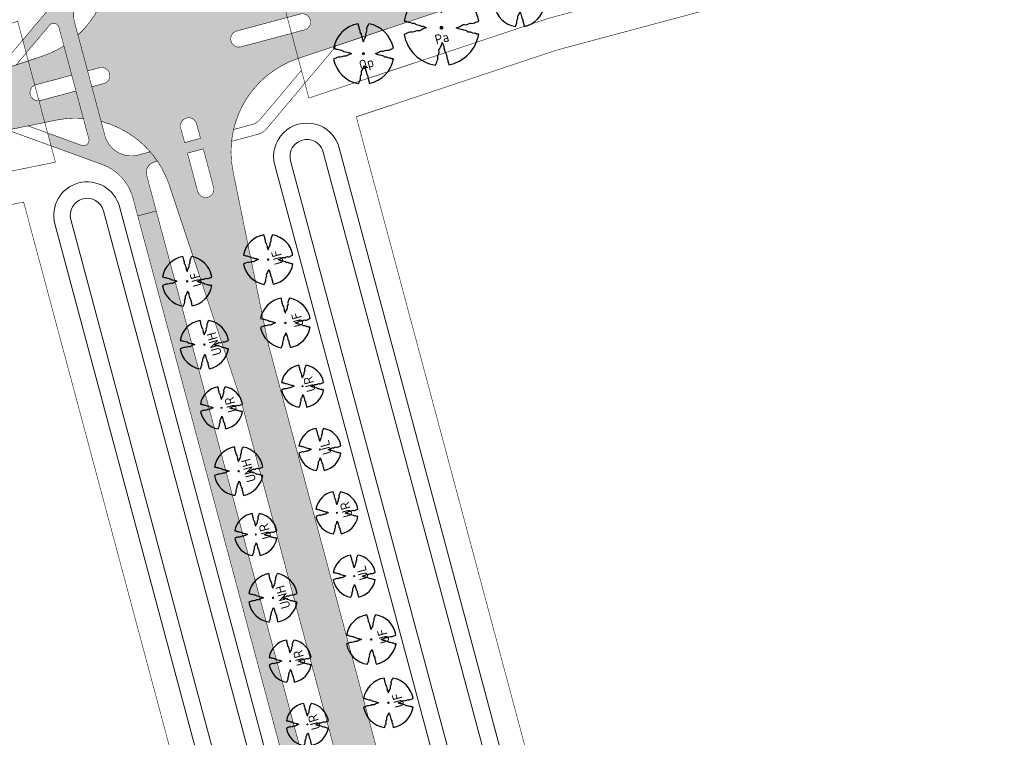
# Model space of a CAD drawing. Header units: metres. Extents: x 102000 to 105000, y 414600 to 420766.
# Tile 123 of 256: x 103154 to 103334, y 418780 to 418912. Entities that reach past the tile are written whole.
import ezdxf

# ---------------------------------------------------------------- set-up
doc = ezdxf.new("R2010")
doc.units = ezdxf.units.M
doc.layers.get('0').update_dxf_attribs({"color": 8})
for name, color, linetype, lineweight in [('00-Ontwerp DKIV', 8, 'Continuous', 0), ('N-WE-GR-BOOM-T35-500', 50, 'Continuous', 35), ('N-WE-GW-TALUDLIJN-G', 90, 'Continuous', 18), ('N-WE-WH-WATERLIJN-G', 150, 'Continuous', 5)]:
    doc.layers.add(name, color=color, linetype=linetype, lineweight=lineweight)
doc.layers.add('N-GV-GR-BOOM_2020-2021-S', color=7, linetype='Continuous', lineweight=25, true_color=0x1f7f00)
doc.layers.add('N-GV-GR-BOOM_2021-2022-S', color=1, linetype='Continuous', lineweight=25, true_color=0xff0000)
doc.styles.add('NLCS-ISO-M500-T35', font='NLCS-ISO.ttf', dxfattribs={"height": 1.75})

# ---------------------------------------------------------------- blocks, each defined once
blk = doc.blocks.new('N-SGR-BOOM_1E GROOTTE')
at = {"ltscale": 0.1}
h = blk.add_hatch(color=256, dxfattribs=at)
edge = h.paths.add_edge_path()
edge.add_arc((-0.001990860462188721, 0.003386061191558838), 0.15, 0, 360)
at = {"flags": 128}
for points in [[(-0.524, 2.9575), (-0.514, 2.7865), (-0.463, 2.7055), (-0.451, 2.6245), (-0.454, 2.5555), (-0.41, 2.4485), (-0.369, 2.3205), (-0.356, 2.1315), (-0.288, 2.0405), (-0.234, 1.9285), (-0.203, 1.7705), (-0.139, 1.5935), (-0.134, 1.4535), (-0.085, 1.3455), (-0.039, 1.2505), (-0.004, 1.1785), (0.06100000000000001, 1.3985), (0.129, 1.5215), (0.191, 1.6395), (0.24, 1.7205), (0.246, 1.8335), (0.231, 1.9505), (0.258, 2.0405), (0.313, 2.1495), (0.354, 2.2995), (0.34, 2.3615), (0.339, 2.5025), (0.381, 2.6195), (0.426, 2.7135), (0.467, 2.8215), (0.53, 2.9555)], [(-2.958, 0.5175000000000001), (-2.785, 0.5075000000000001), (-2.702, 0.4585), (-2.622, 0.4455), (-2.554, 0.4515), (-2.446, 0.4055), (-2.32, 0.3645), (-2.13, 0.3505), (-2.041, 0.2835), (-1.924, 0.2255), (-1.766, 0.1955), (-1.593, 0.1345), (-1.453, 0.1295), (-1.344, 0.0805), (-1.25, 0.0355), (-1.177, -0.0015), (-1.397, -0.0655), (-1.521, -0.1335), (-1.638, -0.1955), (-1.719, -0.2455), (-1.831, -0.2495), (-1.949, -0.2355), (-2.041, -0.2625), (-2.149, -0.3165), (-2.297, -0.3585), (-2.359, -0.3455), (-2.501, -0.3465), (-2.617, -0.3875), (-2.711, -0.4315), (-2.82, -0.4705), (-2.954, -0.5355)], [(2.952, -0.5145000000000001), (2.779, -0.5045000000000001), (2.697, -0.4545), (2.618, -0.4415), (2.55, -0.4475), (2.439, -0.4015), (2.313, -0.3605), (2.125, -0.3465), (2.034, -0.2805), (1.92, -0.2245), (1.763, -0.1925), (1.588, -0.1305), (1.446, -0.1255), (1.339, -0.0775), (1.244, -0.0305), (1.172, 0.005500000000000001), (1.392, 0.0695), (1.515, 0.1365), (1.632, 0.1995), (1.712, 0.2495), (1.824, 0.2535), (1.944, 0.2385), (2.034, 0.2665), (2.142, 0.3195), (2.292, 0.3635), (2.354, 0.3495), (2.494, 0.3485), (2.612, 0.3885), (2.706, 0.4365), (2.815, 0.4755), (2.95, 0.5385)], [(-0.479, -2.9585), (-0.414, -2.8235), (-0.373, -2.7165), (-0.33, -2.6225), (-0.289, -2.5045), (-0.288, -2.3645), (-0.303, -2.3005), (-0.26, -2.1515), (-0.208, -2.0425), (-0.18, -1.9525), (-0.193, -1.8345), (-0.188, -1.7235), (-0.138, -1.6425), (-0.075, -1.5255), (-0.007, -1.4015), (0.055, -1.1805), (0.093, -1.2535), (0.137, -1.3475), (0.186, -1.4565), (0.192, -1.5955), (0.254, -1.7715), (0.284, -1.9305), (0.34, -2.0425), (0.407, -2.1335), (0.422, -2.3225), (0.463, -2.4495), (0.508, -2.5585), (0.502, -2.6255), (0.516, -2.7085), (0.5650000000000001, -2.7875), (0.5760000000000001, -2.9405)]]:
    blk.add_lwpolyline(points, dxfattribs=at)
for start, end in [(100.0002194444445, 170.1098166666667), (10.29992500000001, 79.79196666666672), (190.3241250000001, 260.8432527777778), (281.0945583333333, 350.0620888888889)]:
    blk.add_arc((-0.001990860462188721, 0.003386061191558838), 2.999994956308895, start, end)

msp = doc.modelspace()

# ---------------------------------------------------------------- hatches: boundary and pattern name
at = {"layer": '00-Ontwerp DKIV', "transparency": 33554623}
h = msp.add_hatch(color=256, dxfattribs=at)
h.dxf.hatch_style = 1
edge = h.paths.add_edge_path()
edge.add_arc((103298.2239364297, 419477.8513539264), 252.0164552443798, 176.5749344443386, 189.9790041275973, ccw=False)
edge.add_line((103046.6576361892, 419492.907591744), (103056.301389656, 419652.8193898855))
edge.add_arc((103065.0630023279, 419652.79844855), 8.76163769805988, 149.2989375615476, 179.8630562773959, ccw=False)
edge.add_line((103057.5293711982, 419657.2717803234), (103041.7191091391, 419658.2227415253))
edge.add_arc((103024.502755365, 419652.9694413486), 18.00000000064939, -3.451139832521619, 16.96874591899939, ccw=False)
edge.add_line((103042.4701122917, 419651.8858892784), (103041.6379008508, 419638.0862386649))
edge.add_arc((103145.1997498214, 419631.8407649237), 103.7500000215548, 176.5488601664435, 183.9859112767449)
edge.add_line((103041.7007031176, 419624.6289804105), (103044.1366540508, 419589.6697274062))
edge.add_arc((102944.3785367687, 419582.7186098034), 99.99999999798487, -3.4511398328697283, 3.985911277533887, ccw=False)
edge.add_line((103044.1971863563, 419576.6988760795), (103037.6551040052, 419468.218691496))
edge.add_arc((103191.1263172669, 419458.9633528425), 153.7500393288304, 176.5488617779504, 189.1053011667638)
edge.add_line((103039.3136561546, 419434.6324975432), (103040.9006254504, 419424.7287544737))
edge.add_line((103040.9006254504, 419424.7287544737), (103041.5467097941, 419420.6993302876))
edge.add_line((103041.5467097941, 419420.6993302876), (103043.5399603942, 419408.2624172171))
edge.add_arc((103191.4029866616, 419431.9602644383), 149.7499999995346, 189.1052995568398, 194.985952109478)
edge.add_line((103046.746095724, 419393.2375785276), (103094.8516475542, 419213.5289813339))
edge.add_line((103094.8516475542, 419213.5289813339), (103101.3022678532, 419181.9707082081))
edge.add_arc((103083.666907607, 419178.3659795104), 18.00000000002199, -47.20717659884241, 11.55232174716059, ccw=False)
edge.add_line((103095.895196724, 419165.1573101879), (103095.9087119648, 419165.1068211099))
edge.add_line((103095.9087119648, 419165.1068211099), (103097.6368019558, 419158.6511706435))
edge.add_line((103097.6368019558, 419158.6511706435), (103097.6480606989, 419158.609111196))
edge.add_line((103097.6480606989, 419158.609111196), (103097.6510261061, 419158.5980332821))
edge.add_line((103097.6510261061, 419158.5980332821), (103099.8244820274, 419159.1798379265))
edge.add_arc((103100.2123716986, 419157.7308584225), 1.500000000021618, -75.01404788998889, 104.98659888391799, ccw=False)
edge.add_line((103100.6002450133, 419156.28187454), (103098.4267727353, 419155.7000655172))
edge.add_line((103098.4267727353, 419155.7000655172), (103098.4329879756, 419155.6768471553))
edge.add_line((103098.4329879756, 419155.6768471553), (103100.1157329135, 419149.3905928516))
edge.add_line((103100.1157329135, 419149.3905928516), (103100.1204740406, 419149.3728813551))
edge.add_arc((103095.5357731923, 419131.9665457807), 17.99999999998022, 18.419582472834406, 75.24385856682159, ccw=False)
edge.add_line((103112.6135985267, 419137.6540656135), (103125.6026156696, 419098.6521504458))
edge.add_line((103125.6026156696, 419098.6521504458), (103163.4536399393, 418957.2515383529))
edge.add_line((103163.4536399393, 418957.2515383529), (103169.9042602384, 418925.6932652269))
edge.add_arc((103152.2688999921, 418922.0885365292), 18.00000000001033, -47.2071765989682, 11.55232174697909, ccw=False)
edge.add_line((103164.4971891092, 418908.8798672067), (103164.5107043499, 418908.8293781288))
edge.add_line((103164.5107043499, 418908.8293781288), (103166.238794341, 418902.3737276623))
edge.add_line((103166.238794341, 418902.3737276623), (103166.2530184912, 418902.320590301))
edge.add_line((103166.2530184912, 418902.320590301), (103168.4264744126, 418902.9023949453))
edge.add_arc((103168.8143640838, 418901.4534154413), 1.500000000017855, -75.01404788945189, 104.9865988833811, ccw=False)
edge.add_line((103169.2022373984, 418900.0044315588), (103167.0287651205, 418899.422622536))
edge.add_line((103167.0287651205, 418899.422622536), (103167.0349803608, 418899.3994041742))
edge.add_line((103167.0349803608, 418899.3994041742), (103168.7177252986, 418893.1131498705))
edge.add_line((103168.7177252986, 418893.1131498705), (103168.7224664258, 418893.0954383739))
edge.add_arc((103164.1377655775, 418875.6891027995), 17.99999999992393, 18.4195824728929, 75.2438585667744, ccw=False)
edge.add_line((103181.2155909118, 418881.3766226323), (103194.2046080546, 418842.3747074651))
edge.add_line((103194.2046080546, 418842.3747074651), (103231.823976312, 418701.8394960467))
edge.add_line((103231.823976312, 418701.8394960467), (103238.2745966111, 418670.281222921))
edge.add_arc((103220.6392363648, 418666.6764942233), 18.00000000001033, -47.2071765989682, 11.55232174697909, ccw=False)
edge.add_line((103232.8675254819, 418653.4678249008), (103232.8810407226, 418653.4173358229))
edge.add_line((103232.8810407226, 418653.4173358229), (103234.6091307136, 418646.9616853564))
edge.add_line((103234.6091307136, 418646.9616853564), (103234.6233548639, 418646.908547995))
edge.add_line((103234.6233548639, 418646.908547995), (103236.7968107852, 418647.4903526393))
edge.add_arc((103237.1847004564, 418646.0413731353), 1.500000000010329, -75.01404789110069, 104.98659888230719, ccw=False)
edge.add_line((103237.572573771, 418644.5923892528), (103235.3991014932, 418644.01058023))
edge.add_line((103235.3991014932, 418644.01058023), (103235.4053167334, 418643.9873618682))
edge.add_line((103235.4053167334, 418643.9873618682), (103237.0880616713, 418637.7011075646))
edge.add_line((103237.0880616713, 418637.7011075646), (103237.0928027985, 418637.683396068))
edge.add_arc((103232.5081019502, 418620.2770604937), 17.99999999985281, 18.41958247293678, 75.2438585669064, ccw=False)
edge.add_line((103249.5859272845, 418625.9645803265), (103262.5749444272, 418586.9626651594))
edge.add_line((103262.5749444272, 418586.9626651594), (103290.1222633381, 418484.0537523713))
edge.add_line((103290.1222633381, 418484.0537523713), (103297.836137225, 418446.292630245))
edge.add_arc((103314.5047993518, 418407.4697220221), 42.24999999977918, 107.02271534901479, 113.23632460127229, ccw=False)
edge.add_line((103302.1360773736, 418447.8686974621), (103301.856304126, 418448.9131974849))
edge.add_line((103301.856304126, 418448.9131974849), (103300.2505772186, 418454.9079872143))
edge.add_arc((103301.6995005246, 418455.2960867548), 1.500000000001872, 14.994587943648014, 194.9948977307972, ccw=False)
edge.add_line((103303.1484259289, 418455.6841784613), (103304.7543138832, 418449.6887874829))
edge.add_line((103304.7543138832, 418449.6887874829), (103305.0272221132, 418448.669917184))
edge.add_line((103305.0272221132, 418448.669917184), (103306.1321855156, 418448.9657008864))
edge.add_arc((103294.4959860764, 418492.4352173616), 44.99999999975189, 284.9859521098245, 289.9286120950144)
edge.add_line((103309.8341939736, 418450.1299058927), (103307.6012664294, 418456.8373155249))
edge.add_line((103307.6012664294, 418456.8373155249), (103302.707958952, 418471.5361434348))
edge.add_arc((103359.6362746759, 418490.4878418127), 60.00000002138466, 198.4128380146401, 213.1251651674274)
edge.add_arc((103359.6362746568, 418490.4878418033), 60.00000000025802, 213.1251651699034, 220.1845762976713)
edge.add_arc((103359.6362746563, 418490.4878418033), 59.99999999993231, 220.1845762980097, 223.7621945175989)
edge.add_arc((103359.6362746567, 418490.4878418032), 60.0000000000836, 223.7621945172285, 284.9859521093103)
edge.add_line((103375.1512072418, 418432.5284865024), (103387.0106692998, 418435.7031034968))
edge.add_line((103387.0106692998, 418435.7031034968), (103385.8938181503, 418439.8814131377))
edge.add_line((103385.8938181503, 418439.8814131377), (103385.8824319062, 418439.8783653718))
edge.add_line((103385.8824319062, 418439.8783653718), (103374.0131983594, 418436.7013171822))
edge.add_arc((103359.5333792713, 418490.796925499), 55.99999999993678, 225.2215921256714, 284.9851210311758, ccw=False)
edge.add_arc((103359.533379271, 418490.796925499), 55.9999999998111, 221.3891326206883, 225.2215921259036, ccw=False)
edge.add_arc((103359.5333792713, 418490.796925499), 56.00000000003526, 198.4128380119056, 221.3891326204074, ccw=False)
edge.add_line((103306.4002846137, 418473.1086736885), (103277.8963273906, 418558.7306714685))
edge.add_line((103277.8963273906, 418558.7306714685), (103267.6561565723, 418596.9850238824))
edge.add_line((103267.6561565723, 418596.9850238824), (103261.2171809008, 418628.5322969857))
edge.add_arc((103278.8535710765, 418632.131983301), 17.99999999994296, 108.50536345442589, 191.5359399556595, ccw=False)
edge.add_line((103273.1404893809, 418649.2012743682), (103271.9134875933, 418653.7850024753))
edge.add_line((103271.9134875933, 418653.7850024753), (103262.688286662, 418651.3155414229))
edge.add_arc((103262.3004151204, 418652.76452578), 1.499999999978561, 104.9855703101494, 284.9858819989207, ccw=False)
edge.add_line((103261.9125514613, 418654.2135122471), (103271.1377409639, 418656.6829702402))
edge.add_line((103271.1377409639, 418656.6829702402), (103270.0380655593, 418660.7910433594))
edge.add_arc((103266.9770112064, 418678.5288545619), 18.00000000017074, 198.4195824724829, 279.79122475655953, ccw=False)
edge.add_line((103249.8991858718, 418672.8413347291), (103236.910168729, 418711.8432498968))
edge.add_line((103236.910168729, 418711.8432498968), (103199.2858201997, 418852.3970661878))
edge.add_line((103199.2858201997, 418852.3970661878), (103192.8468445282, 418883.9443392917))
edge.add_arc((103210.4832347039, 418887.5440256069), 17.99999999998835, 108.50536345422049, 191.5359399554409, ccw=False)
edge.add_line((103204.7701530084, 418904.6133166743), (103203.5431512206, 418909.1970447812))
edge.add_line((103203.5431512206, 418909.1970447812), (103194.3179502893, 418906.7275837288))
edge.add_arc((103193.9300805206, 418908.1765685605), 1.499999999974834, 104.9855002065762, 284.9858118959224, ccw=False)
edge.add_line((103193.5422186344, 418909.6255555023), (103202.7674045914, 418912.0950125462))
edge.add_line((103202.7674045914, 418912.0950125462), (103201.6677291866, 418916.2030856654))
edge.add_arc((103198.6066748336, 418933.9408968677), 18.00000000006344, 198.4195824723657, 279.79122475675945, ccw=False)
edge.add_line((103181.5288494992, 418928.253377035), (103168.5398323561, 418967.2552922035))
edge.add_line((103168.5398323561, 418967.2552922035), (103130.6838278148, 419108.674509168))
edge.add_line((103130.6838278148, 419108.674509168), (103124.244852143, 419140.2217822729))
edge.add_arc((103141.8812423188, 419143.8214685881), 18.00000000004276, 108.5053634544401, 191.5359399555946, ccw=False)
edge.add_line((103136.1681606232, 419160.8907596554), (103134.9411588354, 419165.4744877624))
edge.add_line((103134.9411588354, 419165.4744877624), (103125.7159579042, 419163.00502671))
edge.add_arc((103125.3280881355, 419164.4540115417), 1.499999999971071, 104.9855002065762, 284.9858118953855, ccw=False)
edge.add_line((103124.9402262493, 419165.9029984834), (103134.1654122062, 419168.3724555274))
edge.add_line((103134.1654122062, 419168.3724555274), (103133.0657368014, 419172.4805286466))
edge.add_arc((103130.0046824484, 419190.2183398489), 18.0000000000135, 198.4195824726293, 279.79122475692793, ccw=False)
edge.add_line((103112.926857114, 419184.5308200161), (103099.9378399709, 419223.5327351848))
edge.add_line((103099.9378399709, 419223.5327351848), (103062.996899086, 419361.5335357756))
edge.add_arc((103304.7357101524, 419426.2437337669), 250.2499999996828, 189.1052995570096, 194.9859521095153, ccw=False)
edge.add_line((103057.639066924, 419386.6418221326), (103051.9365311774, 419422.2228681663))
edge.add_line((103051.9365311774, 419422.2228681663), (103051.9234976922, 419422.3041907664))
edge.add_line((103051.9234976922, 419422.3041907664), (103050.0201575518, 419434.1801063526))
edge = h.paths.add_edge_path(flags=16)
edge.add_line((103045.2527020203, 419421.2725162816), (103048.2174958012, 419421.7310650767))
edge.add_line((103048.2174958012, 419421.7310650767), (103048.2175775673, 419421.7305548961))
edge.add_line((103048.2175775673, 419421.7305548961), (103049.278254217, 419415.112449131))
edge.add_arc((103047.7971554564, 419414.8750750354), 1.499999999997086, -170.89470044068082, 9.105299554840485, ccw=False)
edge.add_line((103046.3160566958, 419414.6377009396), (103045.2528414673, 419421.2716461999))
edge.add_line((103045.2528414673, 419421.2716461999), (103045.2527022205, 419421.2725163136))
edge.add_line((103045.2527022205, 419421.2725163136), (103045.2527020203, 419421.2725162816))
edge = h.paths.add_edge_path(flags=16)
edge.add_line((103047.5661013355, 419425.795449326), (103044.6047268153, 419425.3215322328))
edge.add_line((103044.6047268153, 419425.3215322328), (103043.6258169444, 419431.4234868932))
edge.add_arc((103045.106915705, 419431.660860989), 1.500000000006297, 9.105299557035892, 189.1052995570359, ccw=False)
edge.add_line((103046.5880144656, 419431.8982350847), (103047.5662379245, 419425.7945970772))
edge.add_line((103047.5662379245, 419425.7945970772), (103047.5661013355, 419425.795449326))
edge = h.paths.add_edge_path(flags=16)
edge.add_line((103049.3330490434, 419657.7082529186), (103047.3375545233, 419657.8430923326))
edge.add_line((103047.3375545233, 419657.8430923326), (103046.704015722, 419647.3379344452))
edge.add_line((103046.704015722, 419647.3379344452), (103045.7916956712, 419632.2099305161))
edge.add_arc((103145.6221893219, 419626.0611728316), 100.019671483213, 176.4754918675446, 183.9855418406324)
edge.add_line((103045.8444033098, 419619.1093311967), (103047.2812701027, 419598.4883126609))
edge.add_arc((103048.2788512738, 419598.5578239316), 1.000000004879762, 183.9859166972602, 363.9859301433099)
edge.add_line((103049.2764324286, 419598.6273354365), (103047.8486009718, 419619.1186844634))
edge.add_arc((103147.6067182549, 419626.0698021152), 100.0000000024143, 176.54886016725, 183.9859113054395, ccw=False)
edge.add_line((103047.7880686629, 419632.0895358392), (103049.3330490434, 419657.7082529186))
edge = h.paths.add_edge_path(flags=16)
edge.add_line((103109.6293821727, 419178.6266078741), (103106.731408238, 419177.8508842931))
edge.add_line((103106.731408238, 419177.8508842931), (103104.8566930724, 419184.8542845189))
edge.add_arc((103106.3056725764, 419185.2421741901), 1.500000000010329, 14.985952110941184, 194.9865988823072, ccw=False)
edge.add_line((103107.7546564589, 419185.6300475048), (103109.6293821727, 419178.6266078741))
edge = h.paths.add_edge_path(flags=16)
edge.add_line((103110.1465465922, 419176.6946293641), (103110.8576439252, 419174.0381728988))
edge.add_arc((103109.4086596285, 419173.6503011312), 1.499999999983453, -165.0144386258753, 14.985890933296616, ccw=False)
edge.add_line((103107.9596731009, 419173.2624376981), (103107.2485726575, 419175.9189057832))
edge.add_line((103107.2485726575, 419175.9189057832), (103110.1465465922, 419176.6946293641))
edge = h.paths.add_edge_path(flags=16)
edge.add_line((103118.2918829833, 419146.2659798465), (103115.3939090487, 419145.4902562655))
edge.add_line((103115.3939090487, 419145.4902562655), (103114.6828170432, 419148.1466928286))
edge.add_arc((103116.1317965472, 419148.5345824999), 1.500000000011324, 14.985952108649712, 194.9865988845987, ccw=False)
edge.add_line((103117.5807804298, 419148.9224558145), (103118.2918829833, 419146.2659798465))
edge = h.paths.add_edge_path(flags=16)
edge.add_line((103115.9110734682, 419143.5582777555), (103118.8090474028, 419144.3340013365))
edge.add_line((103118.8090474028, 419144.3340013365), (103120.683767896, 419137.3305812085))
edge.add_arc((103119.2347835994, 419136.9427094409), 1.499999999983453, -165.0144386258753, 14.985890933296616, ccw=False)
edge.add_line((103117.7857970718, 419136.5548460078), (103115.9110734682, 419143.5582777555))
edge = h.paths.add_edge_path(flags=16)
edge.add_line((103175.3334006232, 418921.5734413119), (103178.231374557, 418922.3491648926))
edge.add_line((103178.231374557, 418922.3491648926), (103176.3567182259, 418929.3523453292))
edge.add_arc((103174.9077343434, 418928.9644720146), 1.500000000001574, 14.98595210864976, 194.9859521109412)
edge.add_line((103173.4587504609, 418928.5765986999), (103175.3334006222, 418921.5734413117))
edge = h.paths.add_edge_path(flags=16)
edge.add_line((103178.7485389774, 418920.4171863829), (103175.8505650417, 418919.6414628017))
edge.add_line((103175.8505650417, 418919.6414628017), (103176.5617374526, 418916.984725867))
edge.add_arc((103178.010721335, 418917.3725991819), 1.49999999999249, 194.9859521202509, 374.9859521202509)
edge.add_line((103179.4597052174, 418917.7604724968), (103178.7485389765, 418920.4171863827))
edge = h.paths.add_edge_path(flags=16)
edge.add_line((103183.9959014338, 418889.2128132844), (103186.8938753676, 418889.988536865))
edge.add_line((103186.8938753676, 418889.988536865), (103186.1828421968, 418892.6447536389))
edge.add_arc((103184.7338583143, 418892.2568803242), 1.500000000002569, 14.98595211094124, 194.9859521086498)
edge.add_line((103183.2848744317, 418891.8690070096), (103183.9959014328, 418889.2128132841))
edge = h.paths.add_edge_path(flags=16)
edge.add_line((103187.411039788, 418888.0565583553), (103184.5130658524, 418887.2808347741))
edge.add_line((103184.5130658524, 418887.2808347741), (103186.3878614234, 418880.2771341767))
edge.add_arc((103187.8368453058, 418880.6650074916), 1.49999999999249, 194.9859521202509, 374.9859521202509)
edge.add_line((103189.2858291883, 418881.0528808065), (103187.4110397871, 418888.056558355))
edge = h.paths.add_edge_path(flags=16)
edge.add_line((103243.7037369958, 418666.161399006), (103246.6017109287, 418666.9371225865))
edge.add_line((103246.6017109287, 418666.9371225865), (103244.7270973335, 418673.9401433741))
edge.add_arc((103243.278113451, 418673.5522700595), 1.500000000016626, 14.98595211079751, 194.9859521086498)
edge.add_line((103241.8291295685, 418673.1643967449), (103243.703736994, 418666.1613990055))
edge = h.paths.add_edge_path(flags=16)
edge.add_line((103247.11887535, 418665.0051440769), (103244.2209014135, 418664.2294204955))
edge.add_line((103244.2209014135, 418664.2294204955), (103244.9321165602, 418661.5725239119))
edge.add_arc((103246.3811004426, 418661.9603972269), 1.49999999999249, 194.9859521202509, 374.9859521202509)
edge.add_line((103247.830084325, 418662.3482705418), (103247.1188753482, 418665.0051440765))
edge = h.paths.add_edge_path(flags=16)
edge.add_line((103252.3662378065, 418633.8007709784), (103255.2642117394, 418634.5764945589))
edge.add_line((103255.2642117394, 418634.5764945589), (103254.5532213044, 418637.2325516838))
edge.add_arc((103253.1042374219, 418636.8446783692), 1.499999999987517, 14.98595210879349, 194.9859521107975)
edge.add_line((103251.6552535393, 418636.4568050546), (103252.3662378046, 418633.8007709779))
edge = h.paths.add_edge_path(flags=16)
edge.add_line((103255.7813761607, 418632.6445160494), (103252.8834022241, 418631.8687924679))
edge.add_line((103252.8834022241, 418631.8687924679), (103254.758240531, 418624.8649322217))
edge.add_arc((103256.2072244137, 418625.2528055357), 1.499999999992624, 194.9859520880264, 374.9859520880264)
edge.add_line((103257.6562082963, 418625.6406788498), (103255.7813761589, 418632.6445160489))
h = msp.add_hatch(color=256, dxfattribs=at)
h.dxf.hatch_style = 1
edge = h.paths.add_edge_path()
edge.add_line((103327.221503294, 418942.4755550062), (103325.4308835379, 418942.9430365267))
edge.add_arc((103317.8527123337, 418913.9159574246), 30.00000000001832, 75.36824177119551, 104.9859521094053)
edge.add_line((103310.0952460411, 418942.8956350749), (103259.0021089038, 418929.2186958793))
edge.add_line((103259.0021089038, 418929.2186958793), (103244.5122700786, 418925.339962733))
edge.add_line((103244.5122700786, 418925.339962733), (103238.3813541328, 418923.6987997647))
edge.add_line((103238.3813541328, 418923.6987997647), (103208.4618353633, 418917.5831465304))
edge.add_line((103208.4618353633, 418917.5831465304), (103204.7171941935, 418916.8177289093))
edge.add_line((103204.7171941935, 418916.8177289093), (103202.2114336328, 418916.3055427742))
edge.add_line((103202.2114336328, 418916.3055427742), (103202.2114035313, 418916.3055366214))
edge.add_arc((103198.6066748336, 418933.9408968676), 17.99999999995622, 279.7912247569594, 281.55232174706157, ccw=False)
edge.add_line((103201.6677291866, 418916.2030856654), (103202.7674045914, 418912.0950125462))
edge.add_line((103202.7674045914, 418912.0950125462), (103205.1340619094, 418912.7285345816))
edge.add_arc((103205.5219515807, 418911.2795550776), 1.500000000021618, -75.01404788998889, 104.98659888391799, ccw=False)
edge.add_line((103205.9098248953, 418909.8305711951), (103203.5431512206, 418909.1970447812))
edge.add_line((103203.5431512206, 418909.1970447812), (103204.7701530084, 418904.6133166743))
edge.add_arc((103210.4832347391, 418887.5440256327), 17.99999998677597, 108.41958260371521, 108.5053635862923, ccw=False)
edge.add_line((103204.7957148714, 418904.6218509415), (103208.1192435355, 418905.7287035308))
edge.add_line((103208.1192435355, 418905.7287035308), (103211.742777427, 418906.9354684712))
edge.add_line((103211.742777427, 418906.9354684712), (103248.255816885, 418919.0956019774))
edge.add_line((103248.255816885, 418919.0956019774), (103310.1176258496, 418935.6551684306))
edge.add_arc((103317.8750921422, 418906.6754907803), 30.0000000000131, 75.3682417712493, 104.98595210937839, ccw=False)
edge.add_line((103325.4532633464, 418935.7025698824), (103327.221503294, 418942.4755550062))
h = msp.add_hatch(color=256, dxfattribs=at)
h.dxf.hatch_style = 1
edge = h.paths.add_edge_path()
edge.add_line((103164.5095925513, 418908.8335314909), (103164.4971891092, 418908.8798672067))
edge.add_line((103164.4971891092, 418908.8798672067), (103163.8611093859, 418911.2560793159))
edge.add_arc((103168.6910556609, 418912.5489903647), 5.000000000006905, 104.9854964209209, 194.9859521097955, ccw=False)
edge.add_line((103167.398183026, 418917.3789469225), (103169.8037300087, 418918.0228586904))
edge.add_arc((103152.2688999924, 418922.0885365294), 17.99999999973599, 346.9458991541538, 353.94850917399)
edge.add_line((103170.1685959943, 418920.1909372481), (103169.2959395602, 418919.9573464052))
edge.add_arc((103168.7787905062, 418921.8893290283), 2.000000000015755, 194.9859521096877, 284.98549642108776, ccw=False)
edge.add_line((103166.8468119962, 418921.3721646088), (103165.1013964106, 418927.8925385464))
edge.add_line((103165.1013964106, 418927.8925385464), (103161.7204340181, 418926.9875008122))
edge.add_line((103161.7204340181, 418926.9875008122), (103162.5994441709, 418923.7037700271))
edge.add_arc((103153.9055408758, 418921.3765301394), 8.99999999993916, -40.02809578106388, 14.985952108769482, ccw=False)
edge.add_line((103160.7971032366, 418915.5880615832), (103154.3910210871, 418907.9611885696))
edge.add_line((103154.3910210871, 418907.9611885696), (103155.0222539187, 418905.603083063))
edge.add_line((103155.0222539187, 418905.603083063), (103159.2822791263, 418910.6749304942))
edge.add_arc((103160.0480082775, 418910.0317673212), 1.000000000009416, 14.985952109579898, 139.9719042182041, ccw=False)
edge.add_line((103161.0139975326, 418910.290349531), (103161.9225627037, 418906.8962096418))
edge.add_line((103161.9225627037, 418906.8962096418), (103161.9344923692, 418906.8516438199))
edge.add_line((103161.9344923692, 418906.8516438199), (103161.938358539, 418906.837200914))
edge.add_line((103161.938358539, 418906.837200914), (103163.3495639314, 418901.5653407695))
edge.add_line((103163.3495639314, 418901.5653407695), (103164.1373706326, 418898.6223200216))
edge.add_line((103164.1373706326, 418898.6223200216), (103165.4691766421, 418893.6470732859))
edge.add_line((103165.4691766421, 418893.6470732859), (103166.4719885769, 418889.9008544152))
edge.add_arc((103165.5059993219, 418889.6422722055), 0.9999999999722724, -109.9999999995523, 14.985952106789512, ccw=False)
edge.add_line((103165.1639791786, 418888.7025795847), (103158.9398755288, 418890.9679680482))
edge.add_line((103158.9398755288, 418890.9679680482), (103159.5711083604, 418888.6098625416))
edge.add_line((103159.5711083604, 418888.6098625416), (103168.9307053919, 418885.2032478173))
edge.add_arc((103165.8525241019, 418876.7460142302), 9.000000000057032, 14.985952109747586, 69.99999999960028, ccw=False)
edge.add_line((103174.546427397, 418879.0732541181), (103175.4252911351, 418875.7900702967))
edge.add_line((103175.4252911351, 418875.7900702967), (103178.8062535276, 418876.6951080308))
edge.add_line((103178.8062535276, 418876.6951080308), (103177.0608060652, 418883.215601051))
edge.add_arc((103178.9927845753, 418883.7327654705), 2.000000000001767, 104.9854964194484, 194.9859521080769, ccw=False)
edge.add_line((103178.4756355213, 418885.6647480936), (103179.022193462, 418885.8110495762))
edge.add_arc((103164.1377655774, 418875.6891027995), 18.00000000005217, 34.2171124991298, 41.12120850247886)
edge.add_line((103177.6975257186, 418887.526877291), (103175.5434425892, 418886.9502768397))
edge.add_arc((103174.2505699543, 418891.7802333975), 5.000000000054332, 194.9859521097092, 284.9854964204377, ccw=False)
edge.add_line((103169.4206236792, 418890.4873223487), (103168.7224664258, 418893.0954383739))
edge.add_line((103168.7224664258, 418893.0954383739), (103168.7181901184, 418893.1114134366))
edge.add_line((103168.7181901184, 418893.1114134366), (103167.0349803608, 418899.3994041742))
edge.add_line((103167.0349803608, 418899.3994041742), (103166.2530184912, 418902.320590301))
edge.add_line((103166.2530184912, 418902.320590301), (103166.2378489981, 418902.3772591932))
edge.add_line((103166.2378489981, 418902.3772591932), (103164.5095925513, 418908.8335314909))
h = msp.add_hatch(color=256, dxfattribs=at)
h.dxf.hatch_style = 1
h.paths.add_polyline_path([(103161.938358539, 418906.837200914), (103161.9225627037, 418906.8962096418, -0.06122185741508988), (103157.9564198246, 418905.0107111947), (103155.4080237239, 418904.1620051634), (103156.5985567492, 418899.7145049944, -0.04188478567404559), (103156.8346197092, 418899.7994128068), (103163.3550507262, 418901.5448436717), (103163.3495639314, 418901.5653407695)])
h.paths.add_polyline_path([(103164.1307973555, 418898.6468759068), (103157.6103663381, 418896.9014450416, -0.04188503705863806), (103157.3634526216, 418896.8570668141), (103158.4244538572, 418892.8934613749), (103160.5330368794, 418893.3244630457, -0.06901703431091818), (103165.4686399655, 418893.6398346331), (103165.4691766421, 418893.6470732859)])
h = msp.add_hatch(color=256, dxfattribs=at)
h.dxf.hatch_style = 1
h.paths.add_polyline_path([(103151.6221497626, 418891.5030468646), (103155.3667909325, 418892.2684644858), (103158.4244474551, 418892.8934600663), (103157.3634439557, 418896.8570659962, -0.8451542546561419), (103156.598547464, 418899.7145007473), (103155.408011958, 418904.162001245), (103155.1703933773, 418904.0828658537), (103153.191940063, 418903.4239709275), (103149.5656842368, 418902.2162994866), (103114.488623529, 418890.5343976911), (102852.6047396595, 418820.4316371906, -0.4031899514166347), (102830.7506817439, 418832.5114769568), (102843.2775400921, 418791.6295571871, -0.4209121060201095), (102855.9001540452, 418814.0673174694), (103124.3630862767, 418885.9311999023)])
h = msp.add_hatch(color=256, dxfattribs=at)
h.dxf.hatch_style = 1
h.paths.add_polyline_path([(103178.8062535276, 418876.6951080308), (103233.4717327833, 418672.4804962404), (103230.0907703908, 418671.5754585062), (103175.4252911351, 418875.7900702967)])

# ---------------------------------------------------------------- linework, layer by layer
at = {"layer": '00-Ontwerp DKIV', "transparency": 33554687, "const_width": 0.1}
for points in [[(103327.221503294, 418942.4755550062), (103325.4308835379, 418942.9430365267, 0.1299559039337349), (103310.0952460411, 418942.8956350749), (103259.0021089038, 418929.2186958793), (103244.5122700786, 418925.339962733), (103238.3813541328, 418923.6987997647), (103208.4618353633, 418917.5831465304), (103204.7171941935, 418916.8177289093), (103202.2114336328, 418916.3055427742), (103202.2114035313, 418916.3055366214, -0.007684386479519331), (103201.6677291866, 418916.2030856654), (103202.7674045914, 418912.0950125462), (103205.1340619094, 418912.7285345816, -1.000005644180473), (103205.9098248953, 418909.8305711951), (103203.5431512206, 418909.1970447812), (103204.7701530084, 418904.6133166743, -0.0003742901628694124), (103204.7957148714, 418904.6218509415), (103208.1192435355, 418905.7287035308), (103211.742777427, 418906.9354684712), (103248.255816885, 418919.0956019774), (103310.1176258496, 418935.6551684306, -0.1299559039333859), (103325.4532633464, 418935.7025698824)], [(103164.4971891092, 418908.8798672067, 0.1501339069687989), (103169.8037300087, 418918.0228586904), (103167.3981830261, 418917.3789469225, 0.4142158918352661), (103163.8611093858, 418911.256079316), (103164.4971891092, 418908.8798672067, 0.1501339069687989)], [(103202.7674045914, 418912.0950125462), (103203.5431512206, 418909.1970447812), (103205.9098248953, 418909.8305711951, 1.000005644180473), (103205.1340619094, 418912.7285345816), (103202.7674045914, 418912.0950125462)], [(102830.7506817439, 418832.5114769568, 0.4031899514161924), (102852.6047396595, 418820.4316371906), (103114.488623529, 418890.5343976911), (103149.5656842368, 418902.2162994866), (103154.1947654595, 418907.7275330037), (103154.3910349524, 418907.9611922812), (103153.4651752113, 418911.4199556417), (103153.2275391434, 418911.3408144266), (103112.3321046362, 418897.7211883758), (103105.9804200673, 418896.0209286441), (103098.2525060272, 418893.9522709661), (103004.0543176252, 418868.7366947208), (102852.5278748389, 418828.1751230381, -0.06480281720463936), (102849.3294080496, 418827.7500344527), (102846.0968655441, 418838.3940999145, -0.7778397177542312), (102840.7623018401, 418835.6273870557), (102840.496336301, 418835.5466148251), (102830.7295343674, 418832.5804922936), (102830.7506817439, 418832.5114769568, 0.4031899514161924)], [(103157.9564198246, 418905.0107111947, 0.06122185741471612), (103161.9225627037, 418906.8962096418), (103161.0139975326, 418910.290349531, 0.6067310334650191), (103159.2822791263, 418910.6749304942), (103155.0222539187, 418905.603083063), (103155.408011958, 418904.1620012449), (103157.9564198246, 418905.0107111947, 0.06122185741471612)], [(103156.598547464, 418899.7145007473, -0.04188846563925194), (103156.8346311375, 418899.7994158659), (103163.3550507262, 418901.5448436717), (103163.3495639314, 418901.5653407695), (103161.938358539, 418906.837200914), (103161.9344923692, 418906.8516438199), (103161.9225627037, 418906.8962096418, -0.06122185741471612), (103157.9564198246, 418905.0107111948), (103155.408011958, 418904.162001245), (103156.598547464, 418899.7145007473, -0.04188846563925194)], [(102852.6047396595, 418820.4316371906, -0.4031899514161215), (102830.7506817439, 418832.5114769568), (102843.2775400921, 418791.6295571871, -0.4209121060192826), (102855.9001540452, 418814.0673174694), (103124.3630862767, 418885.9311999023), (103151.6221497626, 418891.5030468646), (103155.3667909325, 418892.2684644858), (103158.1790714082, 418892.8433043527), (103158.4244538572, 418892.8934613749), (103157.3634526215, 418896.8570668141, -0.8451567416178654), (103156.5985571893, 418899.7145033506), (103155.4080237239, 418904.1620051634), (103155.1703933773, 418904.0828658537), (103153.191940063, 418903.4239709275), (103149.5656842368, 418902.2162994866), (103114.488623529, 418890.5343976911), (102852.6047396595, 418820.4316371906, -0.4031899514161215)], [(103204.7701530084, 418904.6133166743, 0.2606775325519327), (103192.948280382, 418891.6091672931), (103196.311856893, 418892.5095223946, 0.1538540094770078), (103197.8333207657, 418893.4780068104), (103205.3540706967, 418902.4319670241), (103204.7701530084, 418904.6133166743, 0.2606775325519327)], [(103192.948280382, 418891.6091672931, 0.03056374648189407), (103192.5834838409, 418889.4411073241), (103197.4379057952, 418890.7405288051, 0.1538540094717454), (103198.9593696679, 418891.709013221), (103205.9853035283, 418900.0738615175), (103205.3540706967, 418902.4319670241), (103197.8333207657, 418893.4780068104, -0.1538540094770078), (103196.311856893, 418892.5095223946), (103192.948280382, 418891.6091672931, 0.03056374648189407)], [(103156.598547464, 418899.7145007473, 0.8451542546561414), (103157.3634439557, 418896.8570659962), (103156.598547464, 418899.7145007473, 0.8451542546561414)], [(103157.6103627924, 418896.9014440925, -0.04188587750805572), (103157.3634439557, 418896.8570659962), (103158.4244474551, 418892.8934600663), (103160.5330368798, 418893.3244630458, -0.06901703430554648), (103165.4686399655, 418893.6398346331), (103165.4691766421, 418893.6470732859), (103164.1373706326, 418898.6223200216), (103164.1307973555, 418898.6468759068), (103157.6103627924, 418896.9014440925, -0.04188587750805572)], [(103158.4244474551, 418892.8934600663), (103158.9398755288, 418890.9679680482), (103165.1639791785, 418888.7025795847, 0.6067310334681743), (103166.4719885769, 418889.9008544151), (103165.4711644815, 418893.639647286), (103165.4686399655, 418893.6398346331, 0.06901703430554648), (103160.5330368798, 418893.3244630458), (103158.4244474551, 418892.8934600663)], [(103177.6975257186, 418887.526877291, 0.1499981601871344), (103168.7224664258, 418893.0954383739), (103169.4206236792, 418890.4873223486, 0.4142112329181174), (103175.5434425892, 418886.9502768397), (103177.6975257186, 418887.526877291, 0.1499981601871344)], [(103183.9959014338, 418889.2128132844), (103186.8938753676, 418889.988536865), (103186.1828421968, 418892.6447536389, 1), (103183.2848744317, 418891.8690070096), (103183.9959014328, 418889.2128132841)], [(103187.411039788, 418888.0565583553), (103184.5130658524, 418887.2808347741), (103186.3878614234, 418880.2771341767, 1), (103189.2858291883, 418881.0528808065), (103187.4110397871, 418888.056558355)], [(103238.5389323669, 418664.7788949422, 0.0769625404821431), (103238.2745966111, 418670.2812229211), (103231.823976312, 418701.8394960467), (103194.2046080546, 418842.3747074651), (103181.2155909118, 418881.3766226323, 0.0690391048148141), (103179.022193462, 418885.8110495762), (103178.4756355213, 418885.6647480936, 0.4142158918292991), (103177.0608060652, 418883.215601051), (103178.8062535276, 418876.6951080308), (103233.4717327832, 418672.4804962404), (103235.2171483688, 418665.9601223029, 0.4142112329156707), (103237.6662759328, 418664.5453040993), (103238.5389323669, 418664.7788949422, 0.0769625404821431)]]:
    msp.add_lwpolyline(points, format="xyb", close=True, dxfattribs=at)
for points in [[(103325.4532633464, 418935.7025698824, 0.1299559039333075), (103310.1176258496, 418935.6551684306), (103248.255816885, 418919.0956019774), (103211.7444338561, 418906.9304947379), (103205.9853035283, 418900.0738615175), (103206.7130020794, 418897.3553876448), (103250.4123357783, 418911.9088112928), (103312.0569415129, 418928.4102353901, -0.1299564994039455), (103323.5587205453, 418928.4458001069), (103428.1415779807, 418901.1420953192), (103425.5931837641, 418891.3420982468, -0.4144966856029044), (103433.0621462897, 418895.7233996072), (103433.0864726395, 418895.717048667, -0.4148077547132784), (103437.4589020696, 418888.2375703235), (103441.9475537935, 418905.2891178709), (103325.4629390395, 418935.7000438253)], [(103160.7971032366, 418915.5880615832), (103154.3910210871, 418907.9611885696), (103155.0222539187, 418905.603083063), (103159.2822791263, 418910.6749304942, -0.6067310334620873), (103161.0139975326, 418910.290349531), (103161.9225627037, 418906.8962096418), (103161.9344923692, 418906.8516438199), (103161.938358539, 418906.837200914), (103163.3495639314, 418901.5653407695), (103164.1373706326, 418898.6223200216), (103165.4691766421, 418893.6470732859), (103166.4719885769, 418889.9008544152, -0.6067310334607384), (103165.1639791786, 418888.7025795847), (103158.9398755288, 418890.9679680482), (103159.5711083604, 418888.6098625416), (103168.9307053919, 418885.2032478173, -0.244763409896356), (103174.546427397, 418879.0732541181), (103175.4252911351, 418875.7900702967), (103178.8062535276, 418876.6951080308), (103177.0608060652, 418883.215601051, -0.4142158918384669), (103178.4756355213, 418885.6647480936), (103179.022193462, 418885.8110495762, 0.03013391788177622), (103177.6975257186, 418887.526877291), (103175.5434425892, 418886.9502768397, -0.4142112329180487), (103169.4206236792, 418890.4873223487), (103168.7224664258, 418893.0954383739), (103168.7181901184, 418893.1114134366), (103167.0349803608, 418899.3994041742), (103166.2530184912, 418902.320590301), (103166.2378489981, 418902.3772591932), (103164.5095925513, 418908.8335314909), (103164.4971891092, 418908.8798672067), (103163.8611093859, 418911.2560793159, -0.4142158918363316), (103167.398183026, 418917.3789469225)], [(102897.2582697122, 418817.3742620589), (103012.2174487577, 418848.1472736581), (103109.1741365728, 418874.1012627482), (103110.2084654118, 418870.237305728), (103117.9363794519, 418872.3059634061), (103116.9020506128, 418876.1699204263), (103126.0853005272, 418878.6281517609), (103160.1219247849, 418885.585355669), (103160.3673017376, 418885.6355115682), (103159.5711083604, 418888.6098625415), (103159.2843693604, 418888.7142270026), (103151.6221497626, 418891.5030468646), (103124.3630862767, 418885.9311999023), (102855.9001540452, 418814.0673174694, 0.4209121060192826)]]:
    msp.add_lwpolyline(points, format="xyb", dxfattribs=at)
at = {"layer": '00-Ontwerp DKIV', "transparency": 33554687, "const_width": 0.1, "flags": 128}
for points in [[(103169.9042602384, 418925.6932652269, -0.2621562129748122), (103164.4971891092, 418908.8798672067), (103164.5107043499, 418908.8293781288), (103166.238794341, 418902.3737276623), (103166.2530184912, 418902.320590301), (103168.4264744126, 418902.9023949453, -1.000005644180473), (103169.2022373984, 418900.0044315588), (103167.0287651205, 418899.422622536), (103167.0349803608, 418899.3994041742), (103168.7177252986, 418893.1131498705), (103168.7224664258, 418893.0954383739, -0.2531516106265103), (103181.2155909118, 418881.3766226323), (103194.2046080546, 418842.3747074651), (103231.823976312, 418701.8394960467), (103238.2745966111, 418670.281222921, -0.2621562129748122), (103232.8675254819, 418653.4678249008)], [(103271.1377409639, 418656.6829702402), (103270.0380655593, 418660.7910433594, -0.370762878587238), (103249.8991858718, 418672.8413347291), (103236.910168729, 418711.8432498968), (103199.2858201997, 418852.3970661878), (103192.8468445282, 418883.9443392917, -0.3790186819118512), (103204.7701530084, 418904.6133166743), (103203.5431512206, 418909.1970447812), (103194.3179502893, 418906.7275837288, -1.000002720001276), (103193.5422186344, 418909.6255555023), (103202.7674045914, 418912.0950125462)]]:
    msp.add_lwpolyline(points, format="xyb", dxfattribs=at)
at = {"layer": '00-Ontwerp DKIV', "transparency": 33554687, "const_width": 0.1}
for points in [[(103359.6699231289, 418671.4741510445), (103313.6774036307, 418683.4815316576), (103273.9044116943, 418675.3517943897), (103215.3958429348, 418893.9230905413), (103252.1375508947, 418906.1593787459), (103317.8223397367, 418923.7423050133), (103418.6573932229, 418897.4170486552)], [(103153.1919400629, 418903.4239709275), (103154.8259982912, 418905.3694274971), (103155.0222539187, 418905.603083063), (103155.408011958, 418904.1620012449), (103155.1703933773, 418904.0828658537), (103153.1919400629, 418903.4239709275)], [(103158.9398755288, 418890.9679680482), (103158.6531365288, 418891.0723325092), (103155.3667909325, 418892.2684644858), (103158.1790714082, 418892.8433043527), (103158.4244474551, 418892.8934600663), (103158.9398755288, 418890.9679680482)], [(103212.9150345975, 418659.3610692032), (103178.9772258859, 418648.0585786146), (102937.640558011, 418583.4560288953), (102930.5468887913, 418612.4602734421), (102917.1334700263, 418665.5333182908), (102909.9162253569, 418694.4182374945), (102899.9510553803, 418733.0835503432), (102895.0444866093, 418751.0060476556), (102935.8432442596, 418762.175356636), (102921.026758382, 418817.5255145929), (103127.4630719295, 418872.7857132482), (103154.5603037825, 418878.3244812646), (103213.1565319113, 418659.4257147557)], [(103178.8062535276, 418876.6951080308), (103233.4717327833, 418672.4804962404), (103230.0907703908, 418671.5754585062), (103175.4252911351, 418875.7900702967)]]:
    msp.add_lwpolyline(points, close=True, dxfattribs=at)
at = {"layer": 'N-WE-GW-TALUDLIJN-G', "color": 8, "transparency": 33554687, "flags": 128}
for points in [[(103200.4681887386, 418885.1055990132), (103256.6382856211, 418675.2701656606, 0.9999966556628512), (103268.4233439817, 418678.4249080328), (103212.2532543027, 418888.2603144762, 1.000001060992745), (103200.4681887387, 418885.1055990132)], [(103216.4438872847, 418664.5476836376, 1.000000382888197), (103228.2289696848, 418667.7023362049), (103172.0681012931, 418877.5032945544, 0.9998097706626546), (103160.28243221, 418874.350833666)]]:
    msp.add_lwpolyline(points, format="xyb", close=True, dxfattribs=at)
at = {"layer": 'N-WE-WH-WATERLIJN-G', "color": 8}
for points in [[(103265.5253732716, 418677.6491724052), (103209.3552865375, 418887.4845678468, 1.002006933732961), (103203.3784129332, 418885.8850170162), (103259.5362428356, 418676.0459517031, 1.000004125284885), (103265.5253732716, 418677.6491724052), (103265.5253732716, 418677.6491724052)], [(103219.3418743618, 418665.3233581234, 0.9999960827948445), (103225.3309900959, 418666.9266337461), (103169.1701302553, 418876.727558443, 0.9997313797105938), (103163.1805722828, 418875.1259366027), (103191.1661653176, 418770.5797569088), (103191.1810253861, 418770.5242439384), (103219.1243806, 418666.1358526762), (103219.3418564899, 418665.3234248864), (103219.3418743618, 418665.3233581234, 0.9999960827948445)]]:
    msp.add_lwpolyline(points, format="xyb", close=True, dxfattribs=at)

# ---------------------------------------------------------------- block references
at = {"layer": 'N-GV-GR-BOOM_2020-2021-S', "transparency": 33554687}
for p, xscale, yscale, zscale in [((103199.2854714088, 418867.7997568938), 1.533157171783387, 1.533157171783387, 1.533157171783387), ((103184.4632718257, 418863.8281750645), 1.533157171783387, 1.533157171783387, 1.533157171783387), ((103202.4248975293, 418856.2138204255), 1.533157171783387, 1.533157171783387, 1.533157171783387), ((103187.6026979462, 418852.2422385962), 1.5, 1.5, 1.5), ((103205.5647992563, 418844.6357753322), 1.3, 1.3, 1.3), ((103190.7433130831, 418840.6760305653), 1.3, 1.3, 1.3), ((103208.7389221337, 418833.0591267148), 1.3, 1.3, 1.3), ((103193.882263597, 418829.0822027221), 1.5, 1.5, 1.5), ((103211.8441271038, 418821.4717937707), 1.3, 1.3, 1.3), ((103197.0219275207, 418817.5002119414), 1.3, 1.3, 1.3), ((103215.0182499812, 418809.8951451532), 1.3, 1.3, 1.3), ((103200.1618292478, 418805.922166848), 1.5, 1.5, 1.5), ((103218.1232171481, 418798.3038665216), 1.533157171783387, 1.533157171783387, 1.533157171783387), ((103203.3014931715, 418794.3401760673), 1.3, 1.3, 1.3), ((103221.2628810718, 418786.7218757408), 1.533157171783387, 1.533157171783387, 1.533157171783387), ((103206.440919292, 418782.754239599), 1.3, 1.3, 1.3)]:
    msp.add_blockref('N-SGR-BOOM_1E GROOTTE', p, dxfattribs=dict(at, xscale=xscale, yscale=yscale, zscale=zscale))
at = {"layer": 'N-GV-GR-BOOM_2021-2022-S', "transparency": 33554687}
for p, xscale, yscale, zscale in [((103245.2129915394, 418914.9746960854), 1.533157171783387, 1.533157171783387, 1.533157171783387), ((103230.9559172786, 418910.2216161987), 2.311807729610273, 2.311807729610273, 2.311807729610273), ((103216.6996660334, 418905.4751006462), 1.851365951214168, 1.851365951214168, 1.851365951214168)]:
    msp.add_blockref('N-SGR-BOOM_1E GROOTTE', p, dxfattribs=dict(at, xscale=xscale, yscale=yscale, zscale=zscale))

# ---------------------------------------------------------------- texts
at = {"layer": 'N-WE-GR-BOOM-T35-500', "style": 'NLCS-ISO-M500-T35'}
for s, rotation, p in [('Pa', 15.46, (103230.0336812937, 418907.1235627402)), ('Qp', 15.46, (103216.1624311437, 418902.4645851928)), ('UF', 105.46, (103202.1799112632, 418867.1640542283)), ('UF', 105.46, (103187.292724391, 418863.1275901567)), ('UF', 105.46, (103205.8388217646, 418855.772764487)), ('UNH', 105.46, (103190.8296313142, 418850.5259910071)), ('UR', 105.46, (103208.0713256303, 418843.8811766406)), ('UR', 105.46, (103193.6632745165, 418840.1279516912)), ('UL', 105.46, (103211.0159413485, 418832.4115509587)), ('UNH', 105.46, (103197.109196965, 418827.365955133)), ('UR', 105.46, (103214.7640885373, 418820.9237148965)), ('UR', 105.46, (103199.9418889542, 418816.9521330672)), ('UL', 105.46, (103217.7087042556, 418809.4540892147)), ('UNH', 105.46, (103203.3887626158, 418804.2059192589)), ('UF', 105.46, (103221.5371413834, 418797.8628105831)), ('UR', 105.46, (103206.221454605, 418793.7920971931)), ('UF', 105.46, (103224.2421769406, 418786.1275789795)), ('UR', 105.46, (103208.9262523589, 418782.0529199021))]:
    msp.add_text(s, height=1.75, rotation=rotation, dxfattribs=at).set_placement(p)

doc.saveas('drawing.dxf')
